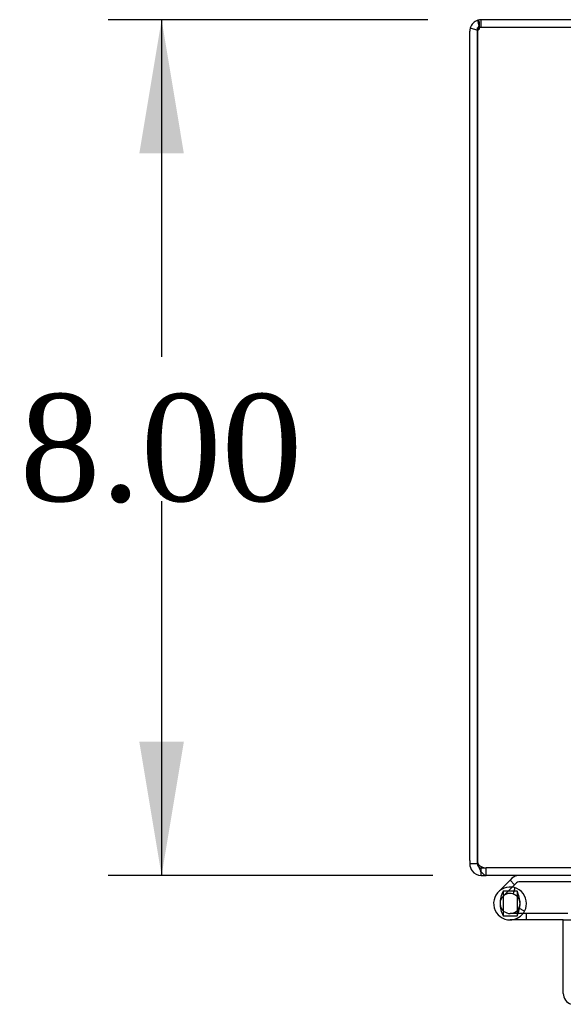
# Model space of a CAD drawing. Header units: inches. Extents: x 1 to 240, y -1 to 159.
# Tile 41 of 77: x 53.61 to 58.69, y 129.97 to 139.18. Entities that reach past the tile are written whole.
import ezdxf
from ezdxf.enums import TextEntityAlignment as Align
from ezdxf.lldxf.tags import DXFTag

# ---------------------------------------------------------------- set-up
doc = ezdxf.new("R2010")
doc.units = ezdxf.units.IN
doc.header["$MEASUREMENT"] = 0
for name, color, linetype in [('COM48601', 7, 'Continuous'), ('COM70726-3', 7, 'Continuous'), ('Default', 7, 'Continuous'), ('HNG10620-26B', 7, 'Continuous'), ('HNG10620-26C', 7, 'Continuous'), ('HNG10620-26P', 7, 'Continuous')]:
    doc.layers.add(name, color=color, linetype=linetype)
doc.styles.add('SEACAD_Times_New_Roman', font='times.ttf')
tags = doc.linetypes.add('HIDDEN2', pattern=[0.1875, 0.125, -0.0625]).pattern_tags.tags
tags[6:7] = [DXFTag(74, 4), DXFTag(75, 0), DXFTag(340, '0'), DXFTag(46, 0.0), DXFTag(50, 0.0), DXFTag(44, 0.0), DXFTag(45, 0.0)]
tags[4:5] = [DXFTag(74, 4), DXFTag(75, 0), DXFTag(340, '0'), DXFTag(46, 0.0), DXFTag(50, 0.0), DXFTag(44, 0.0), DXFTag(45, 0.0)]
doc.dimstyles.new('HAMMOND_(STH_-_240x160)', dxfattribs={"dimtxt": 1, "dimasz": 1.25, "dimexe": 0.5, "dimexo": 0.5, "dimgap": 0.25, "dimtad": 0, "dimtih": 1, "dimtoh": 1, "dimlfac": 0.125, "dimzin": 0, "dimdsep": 46, "dimtxsty": 'SEACAD_Times_New_Roman', "dimblk1": '_SE_FILLED', "dimblk2": '_SE_FILLED', "dimsah": 1, "dimcen": 0.5, "dimadec": 0, "dimazin": 0, "dimtfac": 0.8, "dimtofl": 0, "dimtmove": 0, "dimatfit": 3, "dimfxl": 1, "dimtolj": 1, "dimtzin": 0, "dimarcsym": 0})

# ---------------------------------------------------------------- blocks, each defined once
blk = doc.blocks.new('SE7')
at = {"layer": 'COM48601', "color": 7, "linetype": 'Continuous'}
for p, q in [((58.6893, 130.7621), (58.7613, 130.7621)), ((58.6893, 130.0751), (58.6893, 130.7621))]:
    blk.add_line(p, q, dxfattribs=at)
blk.add_arc((58.7973, 130.0751), 0.108, 180, 250.52878, dxfattribs=at)
at = {"layer": 'COM70726-3', "color": 7, "linetype": 'HIDDEN2'}
for p, q in [((57.9223, 139.1051), (57.9223, 139.1771)), ((57.9068, 139.0947), (57.9068, 139.1456)), ((87.7063, 139.1051), (57.9223, 139.1051)), ((57.9223, 131.2491), (57.9693, 131.2491)), ((57.9223, 131.2113), (57.9223, 131.2491)), ((57.9693, 131.1771), (57.9693, 131.2491)), ((87.6592, 131.2491), (57.9693, 131.2491))]:
    blk.add_line(p, q, dxfattribs=at)
at = {"layer": 'COM70726-3', "color": 7, "linetype": 'Continuous'}
for p, q in [((59.8143, 139.1771), (57.9223, 139.1771)), ((57.8191, 139.1009), (57.8863, 139.0802)), ((57.8863, 139.0802), (57.8863, 139.0691)), ((57.8864, 139.0691), (57.8864, 139.1009)), ((57.8143, 131.3184), (57.8143, 139.0691)), ((57.8863, 131.3184), (57.8863, 139.0691)), ((57.8864, 139.0691), (57.8864, 131.3184)), ((57.8143, 131.3184), (57.8143, 131.2851)), ((57.8863, 131.2851), (57.8143, 131.2851)), ((57.8863, 131.2851), (57.8863, 131.3184)), ((57.9223, 131.1771), (57.9223, 131.2113)), ((57.9223, 131.1771), (57.9693, 131.1771)), ((71.7432, 131.1771), (57.9693, 131.1771))]:
    blk.add_line(p, q, dxfattribs=at)
for centre, radius, start, end in [((57.9223, 139.0691), 0.108, 108.12234, 162.88873), ((57.9223, 139.0691), 0.108, 90, 108.12234), ((58.6812, 139.2946), 0.802, 188.80616, 192.77642), ((58.6836, 139.2945), 0.8042, 188.77919, 192.74932), ((57.9223, 139.0691), 0.108, 162.88873, 180), ((57.9223, 131.2851), 0.108, 180, 216.99056), ((57.9223, 131.2851), 0.036, 180, 216.99056), ((57.9864, 131.3184), 0.1, 180, 199.44567), ((58.0678, 131.3121), 0.1777, 188.73406, 211.16258), ((57.9223, 131.2851), 0.108, 216.99059, 270)]:
    blk.add_arc(centre, radius, start, end, dxfattribs=at)
at = {"layer": 'COM70726-3', "color": 7, "linetype": 'HIDDEN2'}
for centre, radius, start, end in [((58.6812, 139.2946), 0.802, 188.80616, 190.41358), ((58.6836, 139.2945), 0.8042, 188.77919, 190.10312), ((57.9223, 139.0691), 0.036, 162.18883, 180), ((57.9223, 139.0691), 0.036, 121.88565, 162.18883), ((58.6812, 139.2946), 0.802, 192.77642, 194.06123), ((58.6836, 139.2945), 0.8042, 192.74932, 194.01932), ((57.9223, 139.0691), 0.036, 90, 121.88565), ((57.9389, 131.3124), 0.0541, 210.22752, 244.64359), ((57.9223, 131.2851), 0.036, 216.99056, 270), ((57.9725, 131.3684), 0.1193, 241.57225, 268.48577)]:
    blk.add_arc(centre, radius, start, end, dxfattribs=at)
at = {"layer": 'COM70726-3', "color": 7, "linetype": 'Continuous'}
blk.add_ellipse((57.9223, 139.0691), major_axis=(0, -0.108), ratio=0.996907, start_param=3.141593, end_param=3.457887, dxfattribs=at)
at = {"layer": 'COM70726-3', "color": 7, "linetype": 'HIDDEN2'}
for start_param, end_param in [(4.401525, 4.712389), (3.141593, 3.698102)]:
    blk.add_ellipse((57.9223, 139.0691), major_axis=(0, -0.036), ratio=0.996907, start_param=start_param, end_param=end_param, dxfattribs=at)
at = {"layer": 'COM70726-3', "color": 7, "linetype": 'Continuous'}
for points, knots in [([(57.8864, 139.1009), (57.8903, 139.1035), (57.8933, 139.1071), (57.8983, 139.1145), (57.9003, 139.1184), (57.9034, 139.1262), (57.9046, 139.13), (57.9062, 139.1374), (57.9067, 139.1411), (57.9069, 139.1512), (57.9056, 139.1571), (57.9014, 139.164), (57.8997, 139.166), (57.8951, 139.1694), (57.8923, 139.1708), (57.8888, 139.1718)], [0, 0, 0, 0, 0.125, 0.125, 0.25, 0.25, 0.375, 0.375, 0.5, 0.5, 0.75, 0.75, 0.875, 0.875, 1, 1, 1, 1]), ([(57.9693, 131.1771), (57.9604, 131.1771), (57.9514, 131.1811), (57.9335, 131.1959), (57.9246, 131.2069), (57.9157, 131.2202)], [0, 0, 0, 0, 0.5, 0.5, 1, 1, 1, 1])]:
    blk.add_open_spline(points, degree=3, knots=knots, dxfattribs=at)
at = {"layer": 'COM70726-3', "color": 7, "linetype": 'HIDDEN2'}
blk.add_open_spline([(57.8881, 139.0802), (57.891, 139.0809), (57.8938, 139.082), (57.899, 139.0847), (57.9015, 139.0863), (57.9054, 139.0902), (57.9068, 139.0925), (57.9067, 139.0968), (57.9053, 139.0985), (57.9033, 139.0997)], degree=3, knots=[0, 0, 0, 0, 0.25, 0.25, 0.5, 0.5, 0.75, 0.75, 1, 1, 1, 1], dxfattribs=at)
at = {"layer": 'HNG10620-26B', "color": 7, "linetype": 'Continuous'}
for p, q in [((58.1913, 131.1333), (58.0826, 131.0246)), ((58.209, 131.1511), (58.1913, 131.1333)), ((58.1913, 131.1333), (58.2337, 131.0909)), ((58.2337, 131.0909), (58.2112, 131.0683)), ((58.2514, 131.1086), (58.2337, 131.0909)), ((59.0073, 131.1171), (58.272, 131.1171))]:
    blk.add_line(p, q, dxfattribs=at)
at = {"layer": 'HNG10620-26B', "color": 7, "linetype": 'HIDDEN2'}
for p, q in [((58.2112, 131.0683), (58.125, 130.9822)), ((58.2367, 131.0628), (58.219, 131.0055))]:
    blk.add_line(p, q, dxfattribs=at)
at = {"layer": 'HNG10620-26B', "color": 7, "linetype": 'Continuous'}
for centre, radius, start, end in [((58.272, 131.0881), 0.089, 90, 135), ((58.272, 131.0881), 0.029, 90, 135), ((58.1913, 130.9159), 0.1537, 322.42813, 332.18186)]:
    blk.add_arc(centre, radius, start, end, dxfattribs=at)
at = {"layer": 'HNG10620-26B', "color": 7, "linetype": 'HIDDEN2'}
blk.add_arc((58.1913, 130.9159), 0.1537, 270, 322.42813, dxfattribs=at)
at = {"layer": 'HNG10620-26C', "color": 7, "linetype": 'Continuous'}
for p, q in [((58.7323, 130.8221), (58.1913, 130.8221)), ((58.3273, 130.8441), (58.2742, 130.8721)), ((58.6893, 130.7621), (58.1913, 130.7621))]:
    blk.add_line(p, q, dxfattribs=at)
at = {"layer": 'HNG10620-26C', "color": 7, "linetype": 'HIDDEN2'}
blk.add_line((58.345, 130.7621), (58.345, 130.8221), dxfattribs=at)
at = {"layer": 'HNG10620-26C', "color": 7, "linetype": 'Continuous'}
for radius in [0.1537, 0.0938]:
    blk.add_arc((58.1913, 130.9159), radius, 332.18186, 270, dxfattribs=at)
at = {"layer": 'HNG10620-26P', "color": 7, "linetype": 'Continuous'}
for p, q in [((58.1263, 131.0309), (58.1263, 130.8009)), ((58.2563, 131.0309), (58.1263, 131.0309)), ((58.2563, 131.0309), (58.2563, 130.8009)), ((58.1263, 130.8009), (58.2563, 130.8009))]:
    blk.add_line(p, q, dxfattribs=at)
at = {"layer": 'HNG10620-26P', "color": 7, "linetype": 'HIDDEN2'}
for centre, radius, start, end in [((58.3597, 130.9114), 0.2622, 152.90117, 179.0261), ((58.0229, 130.9114), 0.2622, 0.97218, 27.10055), ((58.3597, 130.9203), 0.2622, 180.97221, 207.10044), ((58.0228, 130.9203), 0.2622, 348.72054, 359.02621), ((58.1913, 130.9159), 0.0938, 270, 332.18186), ((58.0228, 130.9203), 0.2622, 332.90064, 337.90007)]:
    blk.add_arc(centre, radius, start, end, dxfattribs=at)
at = {"layer": 'HNG10620-26P', "color": 7, "linetype": 'Continuous'}
blk.add_arc((58.0228, 130.9203), 0.2622, 337.90007, 348.72054, dxfattribs=at)
blk = doc.blocks.new('DMBLK2244')
at = {"layer": 'Default', "linetype": 'Continuous'}
for points in [[(54.7244, 137.9271), (55.1411, 137.9271), (54.9328, 139.1771)], [(54.7244, 132.4271), (54.9328, 131.1771), (55.1411, 132.4271)]]:
    blk.add_hatch(color=7, dxfattribs=at).paths.add_polyline_path(points)
at = {"layer": 'Default', "color": 7, "linetype": 'Continuous'}
for p, q in [((57.4223, 139.1771), (54.4328, 139.1771)), ((54.9328, 139.1771), (54.9328, 136.0271)), ((54.9328, 134.6771), (54.9328, 131.1771)), ((57.4693, 131.1771), (54.4328, 131.1771))]:
    blk.add_line(p, q, dxfattribs=at)
at = {"layer": 'Default', "color": 7, "linetype": 'Continuous', "style": 'SEACAD_Times_New_Roman'}
blk.add_text('8.00', height=1, dxfattribs=at).set_placement((53.6058, 135.6771), align=Align.TOP_LEFT)
blk = doc.blocks.new('_SE_FILLED')
at = {"color": 0}
blk.add_line((0, 0), (-1, 0), dxfattribs=at)
blk.add_solid([(0, 0), (-1, -0.1665), (-1, 0.1665), (0, 0)], dxfattribs=at)

msp = doc.modelspace()

# ---------------------------------------------------------------- block references
at = {"layer": 'Default'}
msp.add_blockref('SE7', (0, 0), dxfattribs=at)

# ---------------------------------------------------------------- dimensions: what is measured, and where the dimension line sits
at = {"layer": 'Default', "color": 7, "linetype": 'Continuous'}
dim = msp.add_linear_dim(base=(54.9328, 131.1771), p1=(57.9223, 139.1771), p2=(57.9693, 131.1771), angle=90, text='\\A1;<>', dimstyle='HAMMOND_(STH_-_240x160)', override={"dimlfac": 1}, dxfattribs=at)
dim.commit()
dim.dimension.update_dxf_attribs({"geometry": 'DMBLK2244', "text_midpoint": (54.9328, 135.1771), "dimtype": 160})

doc.saveas('drawing.dxf')
